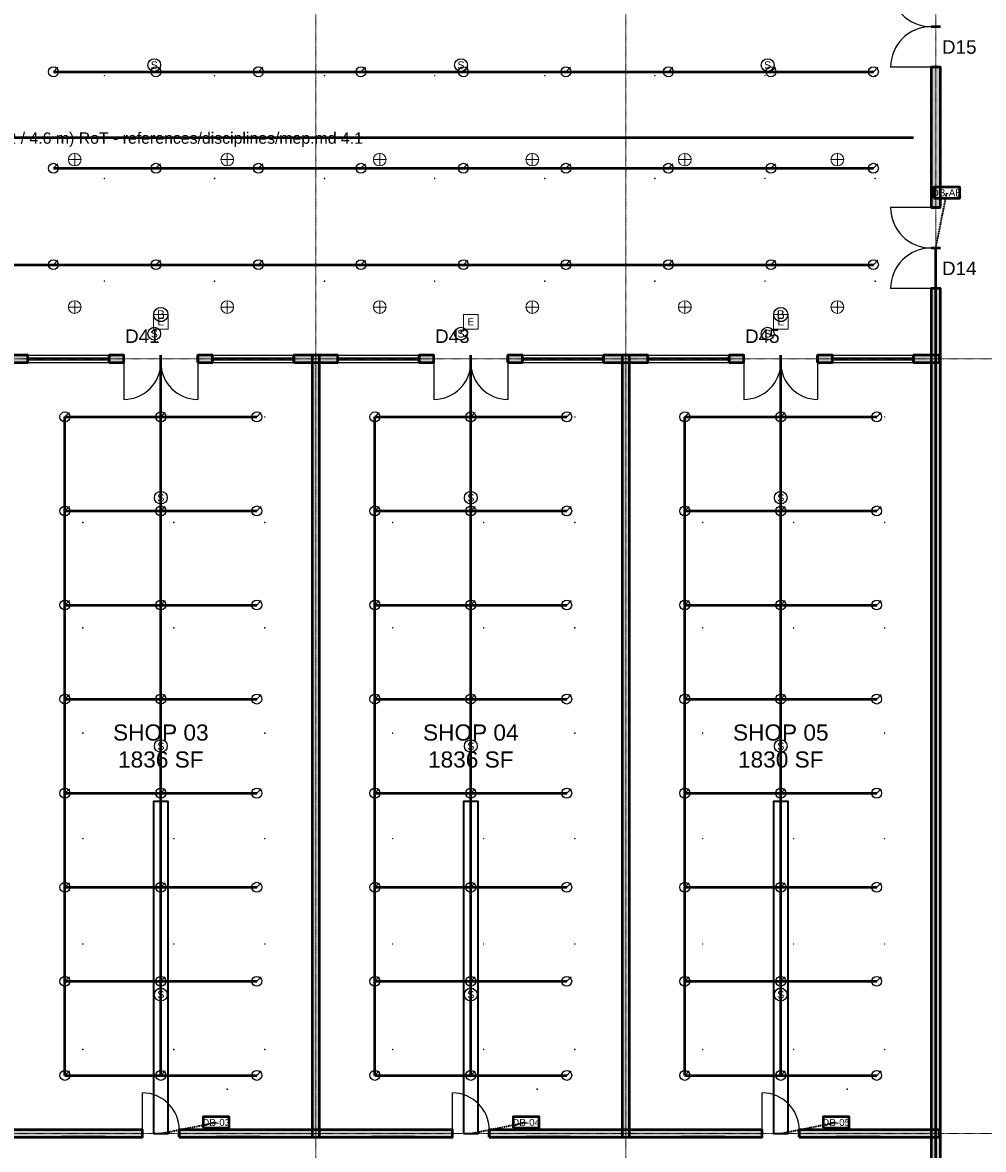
# Model space of a CAD drawing. Header units: inches. Extents: x -108 to 4832, y -12 to 3555.
# Tile 10 of 15: x 2876 to 3901, y 762 to 1965. Entities that reach past the tile are written whole.
import ezdxf
from ezdxf.enums import TextEntityAlignment as Align

# ---------------------------------------------------------------- set-up
doc = ezdxf.new("R2010")
doc.units = ezdxf.units.IN
doc.header["$LTSCALE"] = 0.03937
doc.header["$MEASUREMENT"] = 0
doc.linetypes.add('CENTER', pattern=[5.08, 3.175, -0.635, 0.635, -0.635])
doc.linetypes.add('DASHED', pattern=[1.524, 1.27, -0.254])
for name, color, linetype, lineweight in [('A-ANNO-SYMB', 2, 'Continuous', 18), ('A-AREA-IDEN', 2, 'Continuous', 18), ('A-DOOR', 3, 'Continuous', 25), ('A-GLAZ', 4, 'Continuous', 25), ('A-WALL', 7, 'Continuous', 50), ('A-WALL-PATT', 8, 'Continuous', 9), ('E-ANNO-TEXT', 52, 'Continuous', 18), ('E-DB', 6, 'Continuous', 50), ('E-FALM', 230, 'Continuous', 25), ('E-LITE', 2, 'Continuous', 18), ('E-LITE-EMER', 40, 'Continuous', 18), ('E-TRAY', 210, 'DASHED', 35), ('FP-ANNO-TEXT', 14, 'Continuous', 18), ('FP-SPRK-HEAD', 1, 'Continuous', 25), ('FP-SPRK-PIPE', 12, 'Continuous', 50), ('M-HVAC-RCG', 3, 'Continuous', 18), ('M-HVAC-SAD', 5, 'Continuous', 35), ('M-HVAC-SCD', 4, 'Continuous', 18), ('S-GRID', 1, 'CENTER', 13)]:
    doc.layers.add(name, color=color, linetype=linetype, lineweight=lineweight)
doc.styles.add('NCS-ARIAL', font='arial.ttf')

msp = doc.modelspace()

# ---------------------------------------------------------------- hatches: boundary and pattern name
at = {"layer": 'A-WALL-PATT'}
for points in [[(3855.31496, 1767.71654), (3855.31496, 1917.32283), (3845.47244, 1917.32283), (3845.47244, 1767.71654)], [(3855.31496, 609.25197), (3855.31496, 1681.10236), (3845.47244, 1681.10236), (3845.47244, 609.25197)], [(2854.33071, 1602.3622), (2881.88976, 1602.3622), (2881.88976, 1610.23622), (2854.33071, 1610.23622)], [(2968.50394, 1602.3622), (2984.25197, 1602.3622), (2984.25197, 1610.23622), (2968.50394, 1610.23622)], [(3062.99213, 1602.3622), (3078.74016, 1602.3622), (3078.74016, 1610.23622), (3062.99213, 1610.23622)], [(3165.35433, 1602.3622), (3212.59843, 1602.3622), (3212.59843, 1610.23622), (3165.35433, 1610.23622)], [(3192.91339, 775.59055), (3192.91339, 1610.23622), (3185.03937, 1610.23622), (3185.03937, 775.59055)], [(3299.2126, 1602.3622), (3314.96063, 1602.3622), (3314.96063, 1610.23622), (3299.2126, 1610.23622)], [(3393.70079, 1602.3622), (3409.44882, 1602.3622), (3409.44882, 1610.23622), (3393.70079, 1610.23622)], [(3496.06299, 1602.3622), (3543.30709, 1602.3622), (3543.30709, 1610.23622), (3496.06299, 1610.23622)], [(3523.62205, 775.59055), (3523.62205, 1610.23622), (3515.74803, 1610.23622), (3515.74803, 775.59055)], [(3629.92126, 1602.3622), (3645.66929, 1602.3622), (3645.66929, 1610.23622), (3629.92126, 1610.23622)], [(3724.40945, 1602.3622), (3740.15748, 1602.3622), (3740.15748, 1610.23622), (3724.40945, 1610.23622)], [(3826.77165, 1602.3622), (3854.33071, 1602.3622), (3854.33071, 1610.23622), (3826.77165, 1610.23622)], [(2854.33071, 775.59055), (3003.93701, 775.59055), (3003.93701, 783.46457), (2854.33071, 783.46457)], [(3043.30709, 775.59055), (3334.64567, 775.59055), (3334.64567, 783.46457), (3043.30709, 783.46457)], [(3374.01575, 775.59055), (3665.35433, 775.59055), (3665.35433, 783.46457), (3374.01575, 783.46457)], [(3704.72441, 775.59055), (3854.33071, 775.59055), (3854.33071, 783.46457), (3704.72441, 783.46457)]]:
    msp.add_hatch(color=256, dxfattribs=at).paths.add_polyline_path(points)

# ---------------------------------------------------------------- linework, layer by layer
at = {"layer": 'A-DOOR'}
for p, q in [((3845.47244, 1917.32283), (3802.16535, 1917.32283)), ((3845.47244, 1767.71654), (3802.16535, 1767.71654)), ((3845.47244, 1681.10236), (3802.16535, 1681.10236)), ((2984.25197, 1602.3622), (2984.25197, 1562.99213)), ((3062.99213, 1602.3622), (3062.99213, 1562.99213)), ((3314.96063, 1602.3622), (3314.96063, 1562.99213)), ((3393.70079, 1602.3622), (3393.70079, 1562.99213)), ((3645.66929, 1602.3622), (3645.66929, 1562.99213)), ((3724.40945, 1602.3622), (3724.40945, 1562.99213)), ((3003.93701, 783.46457), (3003.93701, 822.83465)), ((3334.64567, 783.46457), (3334.64567, 822.83465)), ((3665.35433, 783.46457), (3665.35433, 822.83465))]:
    msp.add_line(p, q, dxfattribs=at)
for centre, radius, start, end in [((3845.47244, 2003.93701), 43.30709, 180, -90), ((3845.47244, 1917.32283), 43.30709, 90, 180), ((3845.47244, 1767.71654), 43.30709, 180, -90), ((3845.47244, 1681.10236), 43.30709, 90, 180), ((2984.25197, 1602.3622), 39.37008, -90, 0), ((3062.99213, 1602.3622), 39.37008, 180, -90), ((3314.96063, 1602.3622), 39.37008, -90, 0), ((3393.70079, 1602.3622), 39.37008, 180, -90), ((3645.66929, 1602.3622), 39.37008, -90, 0), ((3724.40945, 1602.3622), 39.37008, 180, -90), ((3003.93701, 783.46457), 39.37008, 0, 90), ((3334.64567, 783.46457), 39.37008, 0, 90), ((3665.35433, 783.46457), 39.37008, 0, 90)]:
    msp.add_arc(centre, radius, start, end, dxfattribs=at)
at = {"layer": 'A-GLAZ'}
for p, q in [((2881.88976, 1610.23622), (2968.50394, 1610.23622)), ((2881.88976, 1607.28346), (2968.50394, 1607.28346)), ((2881.88976, 1605.31496), (2968.50394, 1605.31496)), ((2881.88976, 1602.3622), (2968.50394, 1602.3622)), ((3078.74016, 1610.23622), (3165.35433, 1610.23622)), ((3078.74016, 1607.28346), (3165.35433, 1607.28346)), ((3078.74016, 1605.31496), (3165.35433, 1605.31496)), ((3078.74016, 1602.3622), (3165.35433, 1602.3622)), ((3212.59843, 1610.23622), (3299.2126, 1610.23622)), ((3212.59843, 1607.28346), (3299.2126, 1607.28346)), ((3212.59843, 1605.31496), (3299.2126, 1605.31496)), ((3212.59843, 1602.3622), (3299.2126, 1602.3622)), ((3409.44882, 1610.23622), (3496.06299, 1610.23622)), ((3409.44882, 1607.28346), (3496.06299, 1607.28346)), ((3409.44882, 1605.31496), (3496.06299, 1605.31496)), ((3409.44882, 1602.3622), (3496.06299, 1602.3622)), ((3543.30709, 1610.23622), (3629.92126, 1610.23622)), ((3543.30709, 1607.28346), (3629.92126, 1607.28346)), ((3543.30709, 1605.31496), (3629.92126, 1605.31496)), ((3543.30709, 1602.3622), (3629.92126, 1602.3622)), ((3740.15748, 1610.23622), (3826.77165, 1610.23622)), ((3740.15748, 1607.28346), (3826.77165, 1607.28346)), ((3740.15748, 1605.31496), (3826.77165, 1605.31496)), ((3740.15748, 1602.3622), (3826.77165, 1602.3622))]:
    msp.add_line(p, q, dxfattribs=at)
at = {"layer": 'A-WALL'}
for p, q in [((3855.31496, 1960.62992), (3845.47244, 1960.62992)), ((3855.31496, 1960.62992), (3845.47244, 1960.62992)), ((3855.31496, 1917.32283), (3845.47244, 1917.32283)), ((3855.31496, 1767.71654), (3845.47244, 1767.71654)), ((3855.31496, 1724.40945), (3845.47244, 1724.40945)), ((3855.31496, 1724.40945), (3845.47244, 1724.40945)), ((3855.31496, 1681.10236), (3845.47244, 1681.10236)), ((2881.88976, 1602.3622), (2881.88976, 1610.23622)), ((2968.50394, 1602.3622), (2968.50394, 1610.23622)), ((2984.25197, 1602.3622), (2984.25197, 1610.23622)), ((3023.62205, 1602.3622), (3023.62205, 1610.23622)), ((3023.62205, 1602.3622), (3023.62205, 1610.23622)), ((3062.99213, 1602.3622), (3062.99213, 1610.23622)), ((3078.74016, 1602.3622), (3078.74016, 1610.23622)), ((3165.35433, 1602.3622), (3165.35433, 1610.23622)), ((3212.59843, 1602.3622), (3212.59843, 1610.23622)), ((3299.2126, 1602.3622), (3299.2126, 1610.23622)), ((3314.96063, 1602.3622), (3314.96063, 1610.23622)), ((3354.33071, 1602.3622), (3354.33071, 1610.23622)), ((3354.33071, 1602.3622), (3354.33071, 1610.23622)), ((3393.70079, 1602.3622), (3393.70079, 1610.23622)), ((3409.44882, 1602.3622), (3409.44882, 1610.23622)), ((3496.06299, 1602.3622), (3496.06299, 1610.23622)), ((3543.30709, 1602.3622), (3543.30709, 1610.23622)), ((3629.92126, 1602.3622), (3629.92126, 1610.23622)), ((3645.66929, 1602.3622), (3645.66929, 1610.23622)), ((3685.03937, 1602.3622), (3685.03937, 1610.23622)), ((3685.03937, 1602.3622), (3685.03937, 1610.23622)), ((3724.40945, 1602.3622), (3724.40945, 1610.23622)), ((3740.15748, 1602.3622), (3740.15748, 1610.23622)), ((3826.77165, 1602.3622), (3826.77165, 1610.23622)), ((3003.93701, 775.59055), (3003.93701, 783.46457)), ((3043.30709, 775.59055), (3043.30709, 783.46457)), ((3334.64567, 775.59055), (3334.64567, 783.46457)), ((3374.01575, 775.59055), (3374.01575, 783.46457)), ((3665.35433, 775.59055), (3665.35433, 783.46457)), ((3704.72441, 775.59055), (3704.72441, 783.46457))]:
    msp.add_line(p, q, dxfattribs=at)
for points in [[(3855.31496, 1767.71654), (3855.31496, 1917.32283), (3845.47244, 1917.32283), (3845.47244, 1767.71654)], [(3855.31496, 609.25197), (3855.31496, 1681.10236), (3845.47244, 1681.10236), (3845.47244, 609.25197)], [(2854.33071, 1602.3622), (2881.88976, 1602.3622), (2881.88976, 1610.23622), (2854.33071, 1610.23622)], [(2968.50394, 1602.3622), (2984.25197, 1602.3622), (2984.25197, 1610.23622), (2968.50394, 1610.23622)], [(3062.99213, 1602.3622), (3078.74016, 1602.3622), (3078.74016, 1610.23622), (3062.99213, 1610.23622)], [(3165.35433, 1602.3622), (3212.59843, 1602.3622), (3212.59843, 1610.23622), (3165.35433, 1610.23622)], [(3192.91339, 775.59055), (3192.91339, 1610.23622), (3185.03937, 1610.23622), (3185.03937, 775.59055)], [(3299.2126, 1602.3622), (3314.96063, 1602.3622), (3314.96063, 1610.23622), (3299.2126, 1610.23622)], [(3393.70079, 1602.3622), (3409.44882, 1602.3622), (3409.44882, 1610.23622), (3393.70079, 1610.23622)], [(3496.06299, 1602.3622), (3543.30709, 1602.3622), (3543.30709, 1610.23622), (3496.06299, 1610.23622)], [(3523.62205, 775.59055), (3523.62205, 1610.23622), (3515.74803, 1610.23622), (3515.74803, 775.59055)], [(3629.92126, 1602.3622), (3645.66929, 1602.3622), (3645.66929, 1610.23622), (3629.92126, 1610.23622)], [(3724.40945, 1602.3622), (3740.15748, 1602.3622), (3740.15748, 1610.23622), (3724.40945, 1610.23622)], [(3826.77165, 1602.3622), (3854.33071, 1602.3622), (3854.33071, 1610.23622), (3826.77165, 1610.23622)], [(2854.33071, 775.59055), (3003.93701, 775.59055), (3003.93701, 783.46457), (2854.33071, 783.46457)], [(3043.30709, 775.59055), (3334.64567, 775.59055), (3334.64567, 783.46457), (3043.30709, 783.46457)], [(3374.01575, 775.59055), (3665.35433, 775.59055), (3665.35433, 783.46457), (3374.01575, 783.46457)], [(3704.72441, 775.59055), (3854.33071, 775.59055), (3854.33071, 783.46457), (3704.72441, 783.46457)]]:
    msp.add_lwpolyline(points, close=True, dxfattribs=at)
at = {"layer": 'E-DB'}
for points in [[(3848.4252, 1777.55906), (3875.98425, 1777.55906), (3875.98425, 1789.37008), (3848.4252, 1789.37008)], [(3068.89764, 785.43307), (3096.45669, 785.43307), (3096.45669, 797.24409), (3068.89764, 797.24409)], [(3399.6063, 785.43307), (3427.16535, 785.43307), (3427.16535, 797.24409), (3399.6063, 797.24409)], [(3730.31496, 785.43307), (3757.87402, 785.43307), (3757.87402, 797.24409), (3730.31496, 797.24409)]]:
    msp.add_lwpolyline(points, close=True, dxfattribs=at)
at = {"layer": 'E-FALM'}
for centre, radius in [((3016.62292, 1919.68504), 6.80315), ((3343.83202, 1919.68504), 6.80315), ((3671.04112, 1919.68504), 6.80315), ((3023.62205, 1653.54331), 7.55906), ((3685.03937, 1653.54331), 7.55906), ((3016.62292, 1633.07087), 6.80315), ((3343.83202, 1633.07087), 6.80315), ((3671.04112, 1633.07087), 6.80315), ((3023.62205, 1458.00525), 6.80315), ((3354.33071, 1458.00525), 6.80315), ((3685.03937, 1458.00525), 6.80315), ((3023.62205, 1192.91339), 6.80315), ((3354.33071, 1192.91339), 6.80315), ((3685.03937, 1192.91339), 6.80315), ((3023.62205, 927.82152), 6.80315), ((3354.33071, 927.82152), 6.80315), ((3685.03937, 927.82152), 6.80315)]:
    msp.add_circle(centre, radius, dxfattribs=at)
at = {"layer": 'E-LITE'}
for p, q in [((2924.95538, 1818.89764), (2938.56168, 1818.89764)), ((2931.75853, 1812.09449), (2931.75853, 1825.70079)), ((3087.68504, 1818.89764), (3101.29134, 1818.89764)), ((3094.48819, 1812.09449), (3094.48819, 1825.70079)), ((3250.4147, 1818.89764), (3264.021, 1818.89764)), ((3257.21785, 1812.09449), (3257.21785, 1825.70079)), ((3413.14436, 1818.89764), (3426.75066, 1818.89764)), ((3419.94751, 1812.09449), (3419.94751, 1825.70079)), ((3575.87402, 1818.89764), (3589.48031, 1818.89764)), ((3582.67717, 1812.09449), (3582.67717, 1825.70079)), ((3738.60367, 1818.89764), (3752.20997, 1818.89764)), ((3745.40682, 1812.09449), (3745.40682, 1825.70079)), ((2924.95538, 1661.41732), (2938.56168, 1661.41732)), ((2931.75853, 1654.61417), (2931.75853, 1668.22047)), ((3087.68504, 1661.41732), (3101.29134, 1661.41732)), ((3094.48819, 1654.61417), (3094.48819, 1668.22047)), ((3250.4147, 1661.41732), (3264.021, 1661.41732)), ((3257.21785, 1654.61417), (3257.21785, 1668.22047)), ((3413.14436, 1661.41732), (3426.75066, 1661.41732)), ((3419.94751, 1654.61417), (3419.94751, 1668.22047)), ((3575.87402, 1661.41732), (3589.48031, 1661.41732)), ((3582.67717, 1654.61417), (3582.67717, 1668.22047)), ((3738.60367, 1661.41732), (3752.20997, 1661.41732)), ((3745.40682, 1654.61417), (3745.40682, 1668.22047))]:
    msp.add_line(p, q, dxfattribs=at)
at = {"layer": 'E-LITE', "const_width": 3.02362}
for points in [[(2917.32283, 775.59055), (2964.56693, 775.59055)], [(3082.67717, 775.59055), (3129.92126, 775.59055)], [(3248.0315, 775.59055), (3295.27559, 775.59055)], [(3413.38583, 775.59055), (3460.62992, 775.59055)], [(3578.74016, 775.59055), (3625.98425, 775.59055)], [(3744.09449, 775.59055), (3791.33858, 775.59055)]]:
    msp.add_lwpolyline(points, dxfattribs=at)
at = {"layer": 'E-LITE'}
for centre in [(2931.75853, 1818.89764), (3094.48819, 1818.89764), (3257.21785, 1818.89764), (3419.94751, 1818.89764), (3582.67717, 1818.89764), (3745.40682, 1818.89764), (2931.75853, 1661.41732), (3094.48819, 1661.41732), (3257.21785, 1661.41732), (3419.94751, 1661.41732), (3582.67717, 1661.41732), (3745.40682, 1661.41732)]:
    msp.add_circle(centre, 6.80315, dxfattribs=at)
at = {"layer": 'E-LITE-EMER'}
for points in [[(3015.74803, 1637.79528), (3031.49606, 1637.79528), (3031.49606, 1653.54331), (3015.74803, 1653.54331)], [(3346.45669, 1637.79528), (3362.20472, 1637.79528), (3362.20472, 1653.54331), (3346.45669, 1653.54331)], [(3677.16535, 1637.79528), (3692.91339, 1637.79528), (3692.91339, 1653.54331), (3677.16535, 1653.54331)]]:
    msp.add_lwpolyline(points, close=True, dxfattribs=at)
at = {"layer": 'E-TRAY'}
for p, q in [((3850.3937, 1724.40945), (3862.20472, 1783.46457)), ((3023.62205, 779.52756), (3082.67717, 791.33858)), ((3354.33071, 779.52756), (3413.38583, 791.33858)), ((3685.03937, 779.52756), (3744.09449, 791.33858))]:
    msp.add_line(p, q, dxfattribs=at)
at = {"layer": 'FP-SPRK-HEAD'}
for p, q in [((2909.01137, 1912.54218), (2913.77358, 1917.30439)), ((3018.3727, 1912.54218), (3023.13491, 1917.30439)), ((3127.73403, 1912.54218), (3132.49624, 1917.30439)), ((3237.09536, 1912.54218), (3241.85757, 1917.30439)), ((3346.45669, 1912.54218), (3351.2189, 1917.30439)), ((3455.81802, 1912.54218), (3460.58023, 1917.30439)), ((3565.17935, 1912.54218), (3569.94156, 1917.30439)), ((3674.54068, 1912.54218), (3679.30289, 1917.30439)), ((3783.90201, 1912.54218), (3788.66422, 1917.30439)), ((2909.01137, 1809.61755), (2913.77358, 1814.37975)), ((3018.3727, 1809.61755), (3023.13491, 1814.37975)), ((3127.73403, 1809.61755), (3132.49624, 1814.37975)), ((3237.09536, 1809.61755), (3241.85757, 1814.37975)), ((3346.45669, 1809.61755), (3351.2189, 1814.37975)), ((3455.81802, 1809.61755), (3460.58023, 1814.37975)), ((3565.17935, 1809.61755), (3569.94156, 1814.37975)), ((3674.54068, 1809.61755), (3679.30289, 1814.37975)), ((3783.90201, 1809.61755), (3788.66422, 1814.37975)), ((2909.01137, 1706.69291), (2913.77358, 1711.45512)), ((3018.3727, 1706.69291), (3023.13491, 1711.45512)), ((3127.73403, 1706.69291), (3132.49624, 1711.45512)), ((3237.09536, 1706.69291), (3241.85757, 1711.45512)), ((3346.45669, 1706.69291), (3351.2189, 1711.45512)), ((3455.81802, 1706.69291), (3460.58023, 1711.45512)), ((3565.17935, 1706.69291), (3569.94156, 1711.45512)), ((3674.54068, 1706.69291), (3679.30289, 1711.45512)), ((3783.90201, 1706.69291), (3788.66422, 1711.45512)), ((2921.25984, 1544.29134), (2926.02205, 1549.05354)), ((3023.62205, 1544.29134), (3028.38425, 1549.05354)), ((3125.98425, 1544.29134), (3130.74646, 1549.05354)), ((3251.9685, 1544.29134), (3256.73071, 1549.05354)), ((3354.33071, 1544.29134), (3359.09291, 1549.05354)), ((3456.69291, 1544.29134), (3461.45512, 1549.05354)), ((3582.67717, 1544.29134), (3587.43937, 1549.05354)), ((3685.03937, 1544.29134), (3689.80157, 1549.05354)), ((3787.40157, 1544.29134), (3792.16378, 1549.05354)), ((2921.25984, 1443.89764), (2926.02205, 1448.65984)), ((3023.62205, 1443.89764), (3028.38425, 1448.65984)), ((3125.98425, 1443.89764), (3130.74646, 1448.65984)), ((3251.9685, 1443.89764), (3256.73071, 1448.65984)), ((3354.33071, 1443.89764), (3359.09291, 1448.65984)), ((3456.69291, 1443.89764), (3461.45512, 1448.65984)), ((3582.67717, 1443.89764), (3587.43937, 1448.65984)), ((3685.03937, 1443.89764), (3689.80157, 1448.65984)), ((3787.40157, 1443.89764), (3792.16378, 1448.65984)), ((2921.25984, 1343.50394), (2926.02205, 1348.26614)), ((3023.62205, 1343.50394), (3028.38425, 1348.26614)), ((3125.98425, 1343.50394), (3130.74646, 1348.26614)), ((3251.9685, 1343.50394), (3256.73071, 1348.26614)), ((3354.33071, 1343.50394), (3359.09291, 1348.26614)), ((3456.69291, 1343.50394), (3461.45512, 1348.26614)), ((3582.67717, 1343.50394), (3587.43937, 1348.26614)), ((3685.03937, 1343.50394), (3689.80157, 1348.26614)), ((3787.40157, 1343.50394), (3792.16378, 1348.26614)), ((2921.25984, 1243.11024), (2926.02205, 1247.87244)), ((3023.62205, 1243.11024), (3028.38425, 1247.87244)), ((3125.98425, 1243.11024), (3130.74646, 1247.87244)), ((3251.9685, 1243.11024), (3256.73071, 1247.87244)), ((3354.33071, 1243.11024), (3359.09291, 1247.87244)), ((3456.69291, 1243.11024), (3461.45512, 1247.87244)), ((3582.67717, 1243.11024), (3587.43937, 1247.87244)), ((3685.03937, 1243.11024), (3689.80157, 1247.87244)), ((3787.40157, 1243.11024), (3792.16378, 1247.87244)), ((2921.25984, 1142.71654), (2926.02205, 1147.47874)), ((3023.62205, 1142.71654), (3028.38425, 1147.47874)), ((3125.98425, 1142.71654), (3130.74646, 1147.47874)), ((3251.9685, 1142.71654), (3256.73071, 1147.47874)), ((3354.33071, 1142.71654), (3359.09291, 1147.47874)), ((3456.69291, 1142.71654), (3461.45512, 1147.47874)), ((3582.67717, 1142.71654), (3587.43937, 1147.47874)), ((3685.03937, 1142.71654), (3689.80157, 1147.47874)), ((3787.40157, 1142.71654), (3792.16378, 1147.47874)), ((2921.25984, 1042.32283), (2926.02205, 1047.08504)), ((3023.62205, 1042.32283), (3028.38425, 1047.08504)), ((3125.98425, 1042.32283), (3130.74646, 1047.08504)), ((3251.9685, 1042.32283), (3256.73071, 1047.08504)), ((3354.33071, 1042.32283), (3359.09291, 1047.08504)), ((3456.69291, 1042.32283), (3461.45512, 1047.08504)), ((3582.67717, 1042.32283), (3587.43937, 1047.08504)), ((3685.03937, 1042.32283), (3689.80157, 1047.08504)), ((3787.40157, 1042.32283), (3792.16378, 1047.08504)), ((2921.25984, 941.92913), (2926.02205, 946.69134)), ((3023.62205, 941.92913), (3028.38425, 946.69134)), ((3125.98425, 941.92913), (3130.74646, 946.69134)), ((3251.9685, 941.92913), (3256.73071, 946.69134)), ((3354.33071, 941.92913), (3359.09291, 946.69134)), ((3456.69291, 941.92913), (3461.45512, 946.69134)), ((3582.67717, 941.92913), (3587.43937, 946.69134)), ((3685.03937, 941.92913), (3689.80157, 946.69134)), ((3787.40157, 941.92913), (3792.16378, 946.69134)), ((2921.25984, 841.53543), (2926.02205, 846.29764)), ((3023.62205, 841.53543), (3028.38425, 846.29764)), ((3125.98425, 841.53543), (3130.74646, 846.29764)), ((3251.9685, 841.53543), (3256.73071, 846.29764)), ((3354.33071, 841.53543), (3359.09291, 846.29764)), ((3456.69291, 841.53543), (3461.45512, 846.29764)), ((3582.67717, 841.53543), (3587.43937, 846.29764)), ((3685.03937, 841.53543), (3689.80157, 846.29764)), ((3787.40157, 841.53543), (3792.16378, 846.29764))]:
    msp.add_line(p, q, dxfattribs=at)
for centre in [(2909.01137, 1912.54218), (3018.3727, 1912.54218), (3127.73403, 1912.54218), (3237.09536, 1912.54218), (3346.45669, 1912.54218), (3455.81802, 1912.54218), (3565.17935, 1912.54218), (3674.54068, 1912.54218), (3783.90201, 1912.54218), (2909.01137, 1809.61755), (3018.3727, 1809.61755), (3127.73403, 1809.61755), (3237.09536, 1809.61755), (3346.45669, 1809.61755), (3455.81802, 1809.61755), (3565.17935, 1809.61755), (3674.54068, 1809.61755), (3783.90201, 1809.61755), (2909.01137, 1706.69291), (3018.3727, 1706.69291), (3127.73403, 1706.69291), (3237.09536, 1706.69291), (3346.45669, 1706.69291), (3455.81802, 1706.69291), (3565.17935, 1706.69291), (3674.54068, 1706.69291), (3783.90201, 1706.69291), (2921.25984, 1544.29134), (3023.62205, 1544.29134), (3125.98425, 1544.29134), (3251.9685, 1544.29134), (3354.33071, 1544.29134), (3456.69291, 1544.29134), (3582.67717, 1544.29134), (3685.03937, 1544.29134), (3787.40157, 1544.29134), (2921.25984, 1443.89764), (3023.62205, 1443.89764), (3125.98425, 1443.89764), (3251.9685, 1443.89764), (3354.33071, 1443.89764), (3456.69291, 1443.89764), (3582.67717, 1443.89764), (3685.03937, 1443.89764), (3787.40157, 1443.89764), (2921.25984, 1343.50394), (3023.62205, 1343.50394), (3125.98425, 1343.50394), (3251.9685, 1343.50394), (3354.33071, 1343.50394), (3456.69291, 1343.50394), (3582.67717, 1343.50394), (3685.03937, 1343.50394), (3787.40157, 1343.50394), (2921.25984, 1243.11024), (3023.62205, 1243.11024), (3125.98425, 1243.11024), (3251.9685, 1243.11024), (3354.33071, 1243.11024), (3456.69291, 1243.11024), (3582.67717, 1243.11024), (3685.03937, 1243.11024), (3787.40157, 1243.11024), (2921.25984, 1142.71654), (3023.62205, 1142.71654), (3125.98425, 1142.71654), (3251.9685, 1142.71654), (3354.33071, 1142.71654), (3456.69291, 1142.71654), (3582.67717, 1142.71654), (3685.03937, 1142.71654), (3787.40157, 1142.71654), (2921.25984, 1042.32283), (3023.62205, 1042.32283), (3125.98425, 1042.32283), (3251.9685, 1042.32283), (3354.33071, 1042.32283), (3456.69291, 1042.32283), (3582.67717, 1042.32283), (3685.03937, 1042.32283), (3787.40157, 1042.32283), (2921.25984, 941.92913), (3023.62205, 941.92913), (3125.98425, 941.92913), (3251.9685, 941.92913), (3354.33071, 941.92913), (3456.69291, 941.92913), (3582.67717, 941.92913), (3685.03937, 941.92913), (3787.40157, 941.92913), (2921.25984, 841.53543), (3023.62205, 841.53543), (3125.98425, 841.53543), (3251.9685, 841.53543), (3354.33071, 841.53543), (3456.69291, 841.53543), (3582.67717, 841.53543), (3685.03937, 841.53543), (3787.40157, 841.53543)]:
    msp.add_circle(centre, 5.29134, dxfattribs=at)
at = {"layer": 'FP-SPRK-PIPE'}
for p, q in [((2909.01137, 1912.54218), (3018.3727, 1912.54218)), ((3018.3727, 1912.54218), (3127.73403, 1912.54218)), ((3127.73403, 1912.54218), (3237.09536, 1912.54218)), ((3237.09536, 1912.54218), (3346.45669, 1912.54218)), ((3346.45669, 1912.54218), (3455.81802, 1912.54218)), ((3455.81802, 1912.54218), (3565.17935, 1912.54218)), ((3565.17935, 1912.54218), (3674.54068, 1912.54218)), ((3674.54068, 1912.54218), (3783.90201, 1912.54218)), ((897.6378, 1842.51969), (3826.77165, 1842.51969)), ((2909.01137, 1809.61755), (3018.3727, 1809.61755)), ((3018.3727, 1809.61755), (3127.73403, 1809.61755)), ((3127.73403, 1809.61755), (3237.09536, 1809.61755)), ((3237.09536, 1809.61755), (3346.45669, 1809.61755)), ((3346.45669, 1809.61755), (3455.81802, 1809.61755)), ((3455.81802, 1809.61755), (3565.17935, 1809.61755)), ((3565.17935, 1809.61755), (3674.54068, 1809.61755)), ((3674.54068, 1809.61755), (3783.90201, 1809.61755)), ((3850.3937, 678.8771), (3850.3937, 1724.40945)), ((2799.65004, 1706.69291), (2909.01137, 1706.69291)), ((2909.01137, 1706.69291), (3018.3727, 1706.69291)), ((3018.3727, 1706.69291), (3127.73403, 1706.69291)), ((3127.73403, 1706.69291), (3237.09536, 1706.69291)), ((3237.09536, 1706.69291), (3346.45669, 1706.69291)), ((3346.45669, 1706.69291), (3455.81802, 1706.69291)), ((3455.81802, 1706.69291), (3565.17935, 1706.69291)), ((3565.17935, 1706.69291), (3674.54068, 1706.69291)), ((3674.54068, 1706.69291), (3783.90201, 1706.69291)), ((3023.62205, 841.53543), (3023.62205, 1606.29921)), ((3354.33071, 841.53543), (3354.33071, 1606.29921)), ((3685.03937, 841.53543), (3685.03937, 1606.29921)), ((2921.25984, 1544.29134), (3023.62205, 1544.29134)), ((2921.25984, 1443.89764), (2921.25984, 1544.29134)), ((3023.62205, 1544.29134), (3125.98425, 1544.29134)), ((3251.9685, 1544.29134), (3354.33071, 1544.29134)), ((3251.9685, 1443.89764), (3251.9685, 1544.29134)), ((3354.33071, 1544.29134), (3456.69291, 1544.29134)), ((3582.67717, 1544.29134), (3685.03937, 1544.29134)), ((3582.67717, 1443.89764), (3582.67717, 1544.29134)), ((3685.03937, 1544.29134), (3787.40157, 1544.29134)), ((2921.25984, 1443.89764), (3023.62205, 1443.89764)), ((2921.25984, 1343.50394), (2921.25984, 1443.89764)), ((3023.62205, 1443.89764), (3125.98425, 1443.89764)), ((3251.9685, 1443.89764), (3354.33071, 1443.89764)), ((3251.9685, 1343.50394), (3251.9685, 1443.89764)), ((3354.33071, 1443.89764), (3456.69291, 1443.89764)), ((3582.67717, 1443.89764), (3685.03937, 1443.89764)), ((3582.67717, 1343.50394), (3582.67717, 1443.89764)), ((3685.03937, 1443.89764), (3787.40157, 1443.89764)), ((2921.25984, 1343.50394), (3023.62205, 1343.50394)), ((2921.25984, 1243.11024), (2921.25984, 1343.50394)), ((3023.62205, 1343.50394), (3125.98425, 1343.50394)), ((3251.9685, 1343.50394), (3354.33071, 1343.50394)), ((3251.9685, 1243.11024), (3251.9685, 1343.50394)), ((3354.33071, 1343.50394), (3456.69291, 1343.50394)), ((3582.67717, 1343.50394), (3685.03937, 1343.50394)), ((3582.67717, 1243.11024), (3582.67717, 1343.50394)), ((3685.03937, 1343.50394), (3787.40157, 1343.50394)), ((2921.25984, 1243.11024), (3023.62205, 1243.11024)), ((2921.25984, 1142.71654), (2921.25984, 1243.11024)), ((3023.62205, 1243.11024), (3125.98425, 1243.11024)), ((3251.9685, 1243.11024), (3354.33071, 1243.11024)), ((3251.9685, 1142.71654), (3251.9685, 1243.11024)), ((3354.33071, 1243.11024), (3456.69291, 1243.11024)), ((3582.67717, 1243.11024), (3685.03937, 1243.11024)), ((3582.67717, 1142.71654), (3582.67717, 1243.11024)), ((3685.03937, 1243.11024), (3787.40157, 1243.11024)), ((2921.25984, 1142.71654), (3023.62205, 1142.71654)), ((2921.25984, 1042.32283), (2921.25984, 1142.71654)), ((3023.62205, 1142.71654), (3125.98425, 1142.71654)), ((3251.9685, 1142.71654), (3354.33071, 1142.71654)), ((3251.9685, 1042.32283), (3251.9685, 1142.71654)), ((3354.33071, 1142.71654), (3456.69291, 1142.71654)), ((3582.67717, 1142.71654), (3685.03937, 1142.71654)), ((3582.67717, 1042.32283), (3582.67717, 1142.71654)), ((3685.03937, 1142.71654), (3787.40157, 1142.71654)), ((2921.25984, 1042.32283), (3023.62205, 1042.32283)), ((2921.25984, 941.92913), (2921.25984, 1042.32283)), ((3023.62205, 1042.32283), (3125.98425, 1042.32283)), ((3251.9685, 1042.32283), (3354.33071, 1042.32283)), ((3251.9685, 941.92913), (3251.9685, 1042.32283)), ((3354.33071, 1042.32283), (3456.69291, 1042.32283)), ((3582.67717, 1042.32283), (3685.03937, 1042.32283)), ((3582.67717, 941.92913), (3582.67717, 1042.32283)), ((3685.03937, 1042.32283), (3787.40157, 1042.32283)), ((2921.25984, 941.92913), (3023.62205, 941.92913)), ((2921.25984, 841.53543), (2921.25984, 941.92913)), ((3023.62205, 941.92913), (3125.98425, 941.92913)), ((3251.9685, 941.92913), (3354.33071, 941.92913)), ((3251.9685, 841.53543), (3251.9685, 941.92913)), ((3354.33071, 941.92913), (3456.69291, 941.92913)), ((3582.67717, 941.92913), (3685.03937, 941.92913)), ((3582.67717, 841.53543), (3582.67717, 941.92913)), ((3685.03937, 941.92913), (3787.40157, 941.92913)), ((2921.25984, 841.53543), (3023.62205, 841.53543)), ((2921.25984, 841.53543), (3023.62205, 841.53543)), ((3023.62205, 841.53543), (3125.98425, 841.53543)), ((3251.9685, 841.53543), (3354.33071, 841.53543)), ((3251.9685, 841.53543), (3354.33071, 841.53543)), ((3354.33071, 841.53543), (3456.69291, 841.53543)), ((3582.67717, 841.53543), (3685.03937, 841.53543)), ((3582.67717, 841.53543), (3685.03937, 841.53543)), ((3685.03937, 841.53543), (3787.40157, 841.53543))]:
    msp.add_line(p, q, dxfattribs=at)
at = {"layer": 'M-HVAC-RCG'}
for p, q in [((3094.13107, 826.41453), (3094.84531, 827.12877)), ((3094.13107, 827.12877), (3094.84531, 826.41453)), ((3424.83973, 826.41453), (3425.55397, 827.12877)), ((3424.83973, 827.12877), (3425.55397, 826.41453)), ((3755.54839, 826.41453), (3756.26263, 827.12877)), ((3755.54839, 827.12877), (3756.26263, 826.41453))]:
    msp.add_line(p, q, dxfattribs=at)
for points in [[(3094.13107, 826.41453), (3094.84531, 826.41453), (3094.84531, 827.12877), (3094.13107, 827.12877)], [(3424.83973, 826.41453), (3425.55397, 826.41453), (3425.55397, 827.12877), (3424.83973, 827.12877)], [(3755.54839, 826.41453), (3756.26263, 826.41453), (3756.26263, 827.12877), (3755.54839, 827.12877)]]:
    msp.add_lwpolyline(points, close=True, dxfattribs=at)
at = {"layer": 'M-HVAC-SAD'}
for points in [[(3015.74803, 779.52756), (3031.49606, 779.52756), (3031.49606, 1133.85827), (3015.74803, 1133.85827)], [(3346.45669, 779.52756), (3362.20472, 779.52756), (3362.20472, 1133.85827), (3346.45669, 1133.85827)], [(3677.16535, 779.52756), (3692.91339, 779.52756), (3692.91339, 1133.85827), (3677.16535, 1133.85827)]]:
    msp.add_lwpolyline(points, close=True, dxfattribs=at)
at = {"layer": 'M-HVAC-SCD'}
for p, q in [((2963.08823, 1908.09125), (2963.68343, 1908.68646)), ((2963.08823, 1908.68646), (2963.68343, 1908.09125)), ((3080.56854, 1908.09125), (3081.16374, 1908.68646)), ((3080.56854, 1908.68646), (3081.16374, 1908.09125)), ((3198.04886, 1908.09125), (3198.64406, 1908.68646)), ((3198.04886, 1908.68646), (3198.64406, 1908.09125)), ((3315.52917, 1908.09125), (3316.12437, 1908.68646)), ((3315.52917, 1908.68646), (3316.12437, 1908.09125)), ((3433.00949, 1908.09125), (3433.60469, 1908.68646)), ((3433.00949, 1908.68646), (3433.60469, 1908.09125)), ((3550.4898, 1908.09125), (3551.085, 1908.68646)), ((3550.4898, 1908.68646), (3551.085, 1908.09125)), ((3667.97012, 1908.09125), (3668.56532, 1908.68646)), ((3667.97012, 1908.68646), (3668.56532, 1908.09125)), ((3785.45043, 1908.09125), (3786.04563, 1908.68646)), ((3785.45043, 1908.68646), (3786.04563, 1908.09125)), ((2963.08823, 1798.46073), (2963.68343, 1799.05593)), ((2963.08823, 1799.05593), (2963.68343, 1798.46073)), ((3080.56854, 1798.46073), (3081.16374, 1799.05593)), ((3080.56854, 1799.05593), (3081.16374, 1798.46073)), ((3198.04886, 1798.46073), (3198.64406, 1799.05593)), ((3198.04886, 1799.05593), (3198.64406, 1798.46073)), ((3315.52917, 1798.46073), (3316.12437, 1799.05593)), ((3315.52917, 1799.05593), (3316.12437, 1798.46073)), ((3433.00949, 1798.46073), (3433.60469, 1799.05593)), ((3433.00949, 1799.05593), (3433.60469, 1798.46073)), ((3550.4898, 1798.46073), (3551.085, 1799.05593)), ((3550.4898, 1799.05593), (3551.085, 1798.46073)), ((3667.97012, 1798.46073), (3668.56532, 1799.05593)), ((3667.97012, 1799.05593), (3668.56532, 1798.46073)), ((3785.45043, 1798.46073), (3786.04563, 1799.05593)), ((3785.45043, 1799.05593), (3786.04563, 1798.46073)), ((2963.08823, 1688.8302), (2963.68343, 1689.4254)), ((2963.08823, 1689.4254), (2963.68343, 1688.8302)), ((3080.56854, 1688.8302), (3081.16374, 1689.4254)), ((3080.56854, 1689.4254), (3081.16374, 1688.8302)), ((3198.04886, 1688.8302), (3198.64406, 1689.4254)), ((3198.04886, 1689.4254), (3198.64406, 1688.8302)), ((3315.52917, 1688.8302), (3316.12437, 1689.4254)), ((3315.52917, 1689.4254), (3316.12437, 1688.8302)), ((3433.00949, 1688.8302), (3433.60469, 1689.4254)), ((3433.00949, 1689.4254), (3433.60469, 1688.8302)), ((3550.4898, 1688.8302), (3551.085, 1689.4254)), ((3550.4898, 1689.4254), (3551.085, 1688.8302)), ((3667.97012, 1688.8302), (3668.56532, 1689.4254)), ((3667.97012, 1689.4254), (3668.56532, 1688.8302)), ((3785.45043, 1688.8302), (3786.04563, 1689.4254)), ((3785.45043, 1689.4254), (3786.04563, 1688.8302)), ((2939.99111, 1543.85313), (2940.58631, 1544.44833)), ((2939.99111, 1544.44833), (2940.58631, 1543.85313)), ((3037.10397, 1543.85313), (3037.69918, 1544.44833)), ((3037.10397, 1544.44833), (3037.69918, 1543.85313)), ((3134.21684, 1543.85313), (3134.81204, 1544.44833)), ((3134.21684, 1544.44833), (3134.81204, 1543.85313)), ((3270.69977, 1543.85313), (3271.29498, 1544.44833)), ((3270.69977, 1544.44833), (3271.29498, 1543.85313)), ((3367.81264, 1543.85313), (3368.40784, 1544.44833)), ((3367.81264, 1544.44833), (3368.40784, 1543.85313)), ((3464.9255, 1543.85313), (3465.5207, 1544.44833)), ((3464.9255, 1544.44833), (3465.5207, 1543.85313)), ((3601.40844, 1543.85313), (3602.00364, 1544.44833)), ((3601.40844, 1544.44833), (3602.00364, 1543.85313)), ((3698.5213, 1543.85313), (3699.1165, 1544.44833)), ((3698.5213, 1544.44833), (3699.1165, 1543.85313)), ((3795.63416, 1543.85313), (3796.22936, 1544.44833)), ((3795.63416, 1544.44833), (3796.22936, 1543.85313)), ((2939.99111, 1431.36719), (2940.58631, 1431.96239)), ((2939.99111, 1431.96239), (2940.58631, 1431.36719)), ((3037.10397, 1431.36719), (3037.69918, 1431.96239)), ((3037.10397, 1431.96239), (3037.69918, 1431.36719)), ((3134.21684, 1431.36719), (3134.81204, 1431.96239)), ((3134.21684, 1431.96239), (3134.81204, 1431.36719)), ((3270.69977, 1431.36719), (3271.29498, 1431.96239)), ((3270.69977, 1431.96239), (3271.29498, 1431.36719)), ((3367.81264, 1431.36719), (3368.40784, 1431.96239)), ((3367.81264, 1431.96239), (3368.40784, 1431.36719)), ((3464.9255, 1431.36719), (3465.5207, 1431.96239)), ((3464.9255, 1431.96239), (3465.5207, 1431.36719)), ((3601.40844, 1431.36719), (3602.00364, 1431.96239)), ((3601.40844, 1431.96239), (3602.00364, 1431.36719)), ((3698.5213, 1431.36719), (3699.1165, 1431.96239)), ((3698.5213, 1431.96239), (3699.1165, 1431.36719)), ((3795.63416, 1431.36719), (3796.22936, 1431.96239)), ((3795.63416, 1431.96239), (3796.22936, 1431.36719)), ((2939.99111, 1318.88125), (2940.58631, 1319.47645)), ((2939.99111, 1319.47645), (2940.58631, 1318.88125)), ((3037.10397, 1318.88125), (3037.69918, 1319.47645)), ((3037.10397, 1319.47645), (3037.69918, 1318.88125)), ((3134.21684, 1318.88125), (3134.81204, 1319.47645)), ((3134.21684, 1319.47645), (3134.81204, 1318.88125)), ((3270.69977, 1318.88125), (3271.29498, 1319.47645)), ((3270.69977, 1319.47645), (3271.29498, 1318.88125)), ((3367.81264, 1318.88125), (3368.40784, 1319.47645)), ((3367.81264, 1319.47645), (3368.40784, 1318.88125)), ((3464.9255, 1318.88125), (3465.5207, 1319.47645)), ((3464.9255, 1319.47645), (3465.5207, 1318.88125)), ((3601.40844, 1318.88125), (3602.00364, 1319.47645)), ((3601.40844, 1319.47645), (3602.00364, 1318.88125)), ((3698.5213, 1318.88125), (3699.1165, 1319.47645)), ((3698.5213, 1319.47645), (3699.1165, 1318.88125)), ((3795.63416, 1318.88125), (3796.22936, 1319.47645)), ((3795.63416, 1319.47645), (3796.22936, 1318.88125)), ((2939.99111, 1206.39531), (2940.58631, 1206.99051)), ((2939.99111, 1206.99051), (2940.58631, 1206.39531)), ((3037.10397, 1206.39531), (3037.69918, 1206.99051)), ((3037.10397, 1206.99051), (3037.69918, 1206.39531)), ((3134.21684, 1206.39531), (3134.81204, 1206.99051)), ((3134.21684, 1206.99051), (3134.81204, 1206.39531)), ((3270.69977, 1206.39531), (3271.29498, 1206.99051)), ((3270.69977, 1206.99051), (3271.29498, 1206.39531)), ((3367.81264, 1206.39531), (3368.40784, 1206.99051)), ((3367.81264, 1206.99051), (3368.40784, 1206.39531)), ((3464.9255, 1206.39531), (3465.5207, 1206.99051)), ((3464.9255, 1206.99051), (3465.5207, 1206.39531)), ((3601.40844, 1206.39531), (3602.00364, 1206.99051)), ((3601.40844, 1206.99051), (3602.00364, 1206.39531)), ((3698.5213, 1206.39531), (3699.1165, 1206.99051)), ((3698.5213, 1206.99051), (3699.1165, 1206.39531)), ((3795.63416, 1206.39531), (3796.22936, 1206.99051)), ((3795.63416, 1206.99051), (3796.22936, 1206.39531)), ((2939.99111, 1093.90937), (2940.58631, 1094.50457)), ((2939.99111, 1094.50457), (2940.58631, 1093.90937)), ((3037.10397, 1093.90937), (3037.69918, 1094.50457)), ((3037.10397, 1094.50457), (3037.69918, 1093.90937)), ((3134.21684, 1093.90937), (3134.81204, 1094.50457)), ((3134.21684, 1094.50457), (3134.81204, 1093.90937)), ((3270.69977, 1093.90937), (3271.29498, 1094.50457)), ((3270.69977, 1094.50457), (3271.29498, 1093.90937)), ((3367.81264, 1093.90937), (3368.40784, 1094.50457)), ((3367.81264, 1094.50457), (3368.40784, 1093.90937)), ((3464.9255, 1093.90937), (3465.5207, 1094.50457)), ((3464.9255, 1094.50457), (3465.5207, 1093.90937)), ((3601.40844, 1093.90937), (3602.00364, 1094.50457)), ((3601.40844, 1094.50457), (3602.00364, 1093.90937)), ((3698.5213, 1093.90937), (3699.1165, 1094.50457)), ((3698.5213, 1094.50457), (3699.1165, 1093.90937)), ((3795.63416, 1093.90937), (3796.22936, 1094.50457)), ((3795.63416, 1094.50457), (3796.22936, 1093.90937)), ((2939.99111, 981.42343), (2940.58631, 982.01864)), ((2939.99111, 982.01864), (2940.58631, 981.42343)), ((3037.10397, 981.42343), (3037.69918, 982.01864)), ((3037.10397, 982.01864), (3037.69918, 981.42343)), ((3134.21684, 981.42343), (3134.81204, 982.01864)), ((3134.21684, 982.01864), (3134.81204, 981.42343)), ((3270.69977, 981.42343), (3271.29498, 982.01864)), ((3270.69977, 982.01864), (3271.29498, 981.42343)), ((3367.81264, 981.42343), (3368.40784, 982.01864)), ((3367.81264, 982.01864), (3368.40784, 981.42343)), ((3464.9255, 981.42343), (3465.5207, 982.01864)), ((3464.9255, 982.01864), (3465.5207, 981.42343)), ((3601.40844, 981.42343), (3602.00364, 982.01864)), ((3601.40844, 982.01864), (3602.00364, 981.42343)), ((3698.5213, 981.42343), (3699.1165, 982.01864)), ((3698.5213, 982.01864), (3699.1165, 981.42343)), ((3795.63416, 981.42343), (3796.22936, 982.01864)), ((3795.63416, 982.01864), (3796.22936, 981.42343)), ((2939.99111, 868.9375), (2940.58631, 869.5327)), ((2939.99111, 869.5327), (2940.58631, 868.9375)), ((3037.10397, 868.9375), (3037.69918, 869.5327)), ((3037.10397, 869.5327), (3037.69918, 868.9375)), ((3134.21684, 868.9375), (3134.81204, 869.5327)), ((3134.21684, 869.5327), (3134.81204, 868.9375)), ((3270.69977, 868.9375), (3271.29498, 869.5327)), ((3270.69977, 869.5327), (3271.29498, 868.9375)), ((3367.81264, 868.9375), (3368.40784, 869.5327)), ((3367.81264, 869.5327), (3368.40784, 868.9375)), ((3464.9255, 868.9375), (3465.5207, 869.5327)), ((3464.9255, 869.5327), (3465.5207, 868.9375)), ((3601.40844, 868.9375), (3602.00364, 869.5327)), ((3601.40844, 869.5327), (3602.00364, 868.9375)), ((3698.5213, 868.9375), (3699.1165, 869.5327)), ((3698.5213, 869.5327), (3699.1165, 868.9375)), ((3795.63416, 868.9375), (3796.22936, 869.5327)), ((3795.63416, 869.5327), (3796.22936, 868.9375))]:
    msp.add_line(p, q, dxfattribs=at)
for points in [[(2963.08823, 1908.09125), (2963.68343, 1908.09125), (2963.68343, 1908.68646), (2963.08823, 1908.68646)], [(3080.56854, 1908.09125), (3081.16374, 1908.09125), (3081.16374, 1908.68646), (3080.56854, 1908.68646)], [(3198.04886, 1908.09125), (3198.64406, 1908.09125), (3198.64406, 1908.68646), (3198.04886, 1908.68646)], [(3315.52917, 1908.09125), (3316.12437, 1908.09125), (3316.12437, 1908.68646), (3315.52917, 1908.68646)], [(3433.00949, 1908.09125), (3433.60469, 1908.09125), (3433.60469, 1908.68646), (3433.00949, 1908.68646)], [(3550.4898, 1908.09125), (3551.085, 1908.09125), (3551.085, 1908.68646), (3550.4898, 1908.68646)], [(3667.97012, 1908.09125), (3668.56532, 1908.09125), (3668.56532, 1908.68646), (3667.97012, 1908.68646)], [(3785.45043, 1908.09125), (3786.04563, 1908.09125), (3786.04563, 1908.68646), (3785.45043, 1908.68646)], [(2963.08823, 1798.46073), (2963.68343, 1798.46073), (2963.68343, 1799.05593), (2963.08823, 1799.05593)], [(3080.56854, 1798.46073), (3081.16374, 1798.46073), (3081.16374, 1799.05593), (3080.56854, 1799.05593)], [(3198.04886, 1798.46073), (3198.64406, 1798.46073), (3198.64406, 1799.05593), (3198.04886, 1799.05593)], [(3315.52917, 1798.46073), (3316.12437, 1798.46073), (3316.12437, 1799.05593), (3315.52917, 1799.05593)], [(3433.00949, 1798.46073), (3433.60469, 1798.46073), (3433.60469, 1799.05593), (3433.00949, 1799.05593)], [(3550.4898, 1798.46073), (3551.085, 1798.46073), (3551.085, 1799.05593), (3550.4898, 1799.05593)], [(3667.97012, 1798.46073), (3668.56532, 1798.46073), (3668.56532, 1799.05593), (3667.97012, 1799.05593)], [(3785.45043, 1798.46073), (3786.04563, 1798.46073), (3786.04563, 1799.05593), (3785.45043, 1799.05593)], [(2963.08823, 1688.8302), (2963.68343, 1688.8302), (2963.68343, 1689.4254), (2963.08823, 1689.4254)], [(3080.56854, 1688.8302), (3081.16374, 1688.8302), (3081.16374, 1689.4254), (3080.56854, 1689.4254)], [(3198.04886, 1688.8302), (3198.64406, 1688.8302), (3198.64406, 1689.4254), (3198.04886, 1689.4254)], [(3315.52917, 1688.8302), (3316.12437, 1688.8302), (3316.12437, 1689.4254), (3315.52917, 1689.4254)], [(3433.00949, 1688.8302), (3433.60469, 1688.8302), (3433.60469, 1689.4254), (3433.00949, 1689.4254)], [(3550.4898, 1688.8302), (3551.085, 1688.8302), (3551.085, 1689.4254), (3550.4898, 1689.4254)], [(3667.97012, 1688.8302), (3668.56532, 1688.8302), (3668.56532, 1689.4254), (3667.97012, 1689.4254)], [(3785.45043, 1688.8302), (3786.04563, 1688.8302), (3786.04563, 1689.4254), (3785.45043, 1689.4254)], [(2939.99111, 1543.85313), (2940.58631, 1543.85313), (2940.58631, 1544.44833), (2939.99111, 1544.44833)], [(3037.10397, 1543.85313), (3037.69918, 1543.85313), (3037.69918, 1544.44833), (3037.10397, 1544.44833)], [(3134.21684, 1543.85313), (3134.81204, 1543.85313), (3134.81204, 1544.44833), (3134.21684, 1544.44833)], [(3270.69977, 1543.85313), (3271.29498, 1543.85313), (3271.29498, 1544.44833), (3270.69977, 1544.44833)], [(3367.81264, 1543.85313), (3368.40784, 1543.85313), (3368.40784, 1544.44833), (3367.81264, 1544.44833)], [(3464.9255, 1543.85313), (3465.5207, 1543.85313), (3465.5207, 1544.44833), (3464.9255, 1544.44833)], [(3601.40844, 1543.85313), (3602.00364, 1543.85313), (3602.00364, 1544.44833), (3601.40844, 1544.44833)], [(3698.5213, 1543.85313), (3699.1165, 1543.85313), (3699.1165, 1544.44833), (3698.5213, 1544.44833)], [(3795.63416, 1543.85313), (3796.22936, 1543.85313), (3796.22936, 1544.44833), (3795.63416, 1544.44833)], [(2939.99111, 1431.36719), (2940.58631, 1431.36719), (2940.58631, 1431.96239), (2939.99111, 1431.96239)], [(3037.10397, 1431.36719), (3037.69918, 1431.36719), (3037.69918, 1431.96239), (3037.10397, 1431.96239)], [(3134.21684, 1431.36719), (3134.81204, 1431.36719), (3134.81204, 1431.96239), (3134.21684, 1431.96239)], [(3270.69977, 1431.36719), (3271.29498, 1431.36719), (3271.29498, 1431.96239), (3270.69977, 1431.96239)], [(3367.81264, 1431.36719), (3368.40784, 1431.36719), (3368.40784, 1431.96239), (3367.81264, 1431.96239)], [(3464.9255, 1431.36719), (3465.5207, 1431.36719), (3465.5207, 1431.96239), (3464.9255, 1431.96239)], [(3601.40844, 1431.36719), (3602.00364, 1431.36719), (3602.00364, 1431.96239), (3601.40844, 1431.96239)], [(3698.5213, 1431.36719), (3699.1165, 1431.36719), (3699.1165, 1431.96239), (3698.5213, 1431.96239)], [(3795.63416, 1431.36719), (3796.22936, 1431.36719), (3796.22936, 1431.96239), (3795.63416, 1431.96239)], [(2939.99111, 1318.88125), (2940.58631, 1318.88125), (2940.58631, 1319.47645), (2939.99111, 1319.47645)], [(3037.10397, 1318.88125), (3037.69918, 1318.88125), (3037.69918, 1319.47645), (3037.10397, 1319.47645)], [(3134.21684, 1318.88125), (3134.81204, 1318.88125), (3134.81204, 1319.47645), (3134.21684, 1319.47645)], [(3270.69977, 1318.88125), (3271.29498, 1318.88125), (3271.29498, 1319.47645), (3270.69977, 1319.47645)], [(3367.81264, 1318.88125), (3368.40784, 1318.88125), (3368.40784, 1319.47645), (3367.81264, 1319.47645)], [(3464.9255, 1318.88125), (3465.5207, 1318.88125), (3465.5207, 1319.47645), (3464.9255, 1319.47645)], [(3601.40844, 1318.88125), (3602.00364, 1318.88125), (3602.00364, 1319.47645), (3601.40844, 1319.47645)], [(3698.5213, 1318.88125), (3699.1165, 1318.88125), (3699.1165, 1319.47645), (3698.5213, 1319.47645)], [(3795.63416, 1318.88125), (3796.22936, 1318.88125), (3796.22936, 1319.47645), (3795.63416, 1319.47645)], [(2939.99111, 1206.39531), (2940.58631, 1206.39531), (2940.58631, 1206.99051), (2939.99111, 1206.99051)], [(3037.10397, 1206.39531), (3037.69918, 1206.39531), (3037.69918, 1206.99051), (3037.10397, 1206.99051)], [(3134.21684, 1206.39531), (3134.81204, 1206.39531), (3134.81204, 1206.99051), (3134.21684, 1206.99051)], [(3270.69977, 1206.39531), (3271.29498, 1206.39531), (3271.29498, 1206.99051), (3270.69977, 1206.99051)], [(3367.81264, 1206.39531), (3368.40784, 1206.39531), (3368.40784, 1206.99051), (3367.81264, 1206.99051)], [(3464.9255, 1206.39531), (3465.5207, 1206.39531), (3465.5207, 1206.99051), (3464.9255, 1206.99051)], [(3601.40844, 1206.39531), (3602.00364, 1206.39531), (3602.00364, 1206.99051), (3601.40844, 1206.99051)], [(3698.5213, 1206.39531), (3699.1165, 1206.39531), (3699.1165, 1206.99051), (3698.5213, 1206.99051)], [(3795.63416, 1206.39531), (3796.22936, 1206.39531), (3796.22936, 1206.99051), (3795.63416, 1206.99051)], [(2939.99111, 1093.90937), (2940.58631, 1093.90937), (2940.58631, 1094.50457), (2939.99111, 1094.50457)], [(3037.10397, 1093.90937), (3037.69918, 1093.90937), (3037.69918, 1094.50457), (3037.10397, 1094.50457)], [(3134.21684, 1093.90937), (3134.81204, 1093.90937), (3134.81204, 1094.50457), (3134.21684, 1094.50457)], [(3270.69977, 1093.90937), (3271.29498, 1093.90937), (3271.29498, 1094.50457), (3270.69977, 1094.50457)], [(3367.81264, 1093.90937), (3368.40784, 1093.90937), (3368.40784, 1094.50457), (3367.81264, 1094.50457)], [(3464.9255, 1093.90937), (3465.5207, 1093.90937), (3465.5207, 1094.50457), (3464.9255, 1094.50457)], [(3601.40844, 1093.90937), (3602.00364, 1093.90937), (3602.00364, 1094.50457), (3601.40844, 1094.50457)], [(3698.5213, 1093.90937), (3699.1165, 1093.90937), (3699.1165, 1094.50457), (3698.5213, 1094.50457)], [(3795.63416, 1093.90937), (3796.22936, 1093.90937), (3796.22936, 1094.50457), (3795.63416, 1094.50457)], [(2939.99111, 981.42343), (2940.58631, 981.42343), (2940.58631, 982.01864), (2939.99111, 982.01864)], [(3037.10397, 981.42343), (3037.69918, 981.42343), (3037.69918, 982.01864), (3037.10397, 982.01864)], [(3134.21684, 981.42343), (3134.81204, 981.42343), (3134.81204, 982.01864), (3134.21684, 982.01864)], [(3270.69977, 981.42343), (3271.29498, 981.42343), (3271.29498, 982.01864), (3270.69977, 982.01864)], [(3367.81264, 981.42343), (3368.40784, 981.42343), (3368.40784, 982.01864), (3367.81264, 982.01864)], [(3464.9255, 981.42343), (3465.5207, 981.42343), (3465.5207, 982.01864), (3464.9255, 982.01864)], [(3601.40844, 981.42343), (3602.00364, 981.42343), (3602.00364, 982.01864), (3601.40844, 982.01864)], [(3698.5213, 981.42343), (3699.1165, 981.42343), (3699.1165, 982.01864), (3698.5213, 982.01864)], [(3795.63416, 981.42343), (3796.22936, 981.42343), (3796.22936, 982.01864), (3795.63416, 982.01864)], [(2939.99111, 868.9375), (2940.58631, 868.9375), (2940.58631, 869.5327), (2939.99111, 869.5327)], [(3037.10397, 868.9375), (3037.69918, 868.9375), (3037.69918, 869.5327), (3037.10397, 869.5327)], [(3134.21684, 868.9375), (3134.81204, 868.9375), (3134.81204, 869.5327), (3134.21684, 869.5327)], [(3270.69977, 868.9375), (3271.29498, 868.9375), (3271.29498, 869.5327), (3270.69977, 869.5327)], [(3367.81264, 868.9375), (3368.40784, 868.9375), (3368.40784, 869.5327), (3367.81264, 869.5327)], [(3464.9255, 868.9375), (3465.5207, 868.9375), (3465.5207, 869.5327), (3464.9255, 869.5327)], [(3601.40844, 868.9375), (3602.00364, 868.9375), (3602.00364, 869.5327), (3601.40844, 869.5327)], [(3698.5213, 868.9375), (3699.1165, 868.9375), (3699.1165, 869.5327), (3698.5213, 869.5327)], [(3795.63416, 868.9375), (3796.22936, 868.9375), (3796.22936, 869.5327), (3795.63416, 869.5327)]]:
    msp.add_lwpolyline(points, close=True, dxfattribs=at)
at = {"layer": 'S-GRID'}
for p, q in [((3188.97638, 357.16535), (3188.97638, 3327.87402)), ((3519.68504, 357.16535), (3519.68504, 3327.87402)), ((3850.3937, 357.16535), (3850.3937, 3327.87402)), ((-44.40945, 1606.29921), (4768.8189, 1606.29921)), ((-44.40945, 779.52756), (4768.8189, 779.52756))]:
    msp.add_line(p, q, dxfattribs=at)

# ---------------------------------------------------------------- texts
at = {"layer": 'A-ANNO-SYMB', "style": 'NCS-ARIAL'}
for s, p in [('D15', (3875.47496, 1938.97638)), ('D14', (3875.47496, 1702.75591)), ('D41', (3003.93701, 1630.39622)), ('D43', (3334.64567, 1630.39622)), ('D45', (3665.35433, 1630.39622))]:
    msp.add_text(s, height=14.4, dxfattribs=at).set_placement(p, align=Align.MIDDLE_CENTER)
at = {"layer": 'A-AREA-IDEN', "char_height": 17.28, "attachment_point": 5, "style": 'NCS-ARIAL'}
for s, insert in [('SHOP 03\\P1836 SF', (3023.62205, 1192.91339)), ('SHOP 04\\P1836 SF', (3354.33071, 1192.91339)), ('SHOP 05\\P1830 SF', (3685.03937, 1192.91339))]:
    msp.add_mtext(s, dxfattribs=dict(at, insert=insert))
at = {"layer": 'E-ANNO-TEXT', "style": 'NCS-ARIAL'}
for s, p in [('DB-AE', (3862.20472, 1783.46457)), ('DB-03', (3082.67717, 791.33858)), ('DB-04', (3413.38583, 791.33858)), ('DB-05', (3744.09449, 791.33858))]:
    msp.add_text(s, height=7.559055, dxfattribs=at).set_placement(p, align=Align.MIDDLE_CENTER)
at = {"layer": 'E-FALM', "style": 'NCS-ARIAL'}
for s, height, p in [('S', 8.16378, (3016.62292, 1919.68504)), ('S', 8.16378, (3343.83202, 1919.68504)), ('S', 8.16378, (3671.04112, 1919.68504)), ('B', 9.07087, (3023.62205, 1653.54331)), ('B', 9.07087, (3685.03937, 1653.54331)), ('S', 8.16378, (3016.62292, 1633.07087)), ('S', 8.16378, (3343.83202, 1633.07087)), ('S', 8.16378, (3671.04112, 1633.07087)), ('S', 8.16378, (3023.62205, 1458.00525)), ('S', 8.16378, (3354.33071, 1458.00525)), ('S', 8.16378, (3685.03937, 1458.00525)), ('S', 8.16378, (3023.62205, 1192.91339)), ('S', 8.16378, (3354.33071, 1192.91339)), ('S', 8.16378, (3685.03937, 1192.91339)), ('S', 8.16378, (3023.62205, 927.82152)), ('S', 8.16378, (3354.33071, 927.82152)), ('S', 8.16378, (3685.03937, 927.82152))]:
    msp.add_text(s, height=height, dxfattribs=at).set_placement(p, align=Align.MIDDLE_CENTER)
at = {"layer": 'E-LITE-EMER', "style": 'NCS-ARIAL'}
for p in [(3023.62205, 1645.66929), (3354.33071, 1645.66929), (3685.03937, 1645.66929)]:
    msp.add_text('E', height=7.55906, dxfattribs=at).set_placement(p, align=Align.MIDDLE_CENTER)
at = {"layer": 'FP-ANNO-TEXT', "style": 'NCS-ARIAL'}
msp.add_text('SPRINKLER GRID <= 2.8 m (NFPA 13 OH2: max 12.1 m2 / 4.6 m) RoT - references/disciplines/mep.md 4.1', height=12.0944882, dxfattribs=at).set_placement((2834.64567, 1841.80544), align=Align.MIDDLE_CENTER)

doc.saveas('drawing.dxf')
